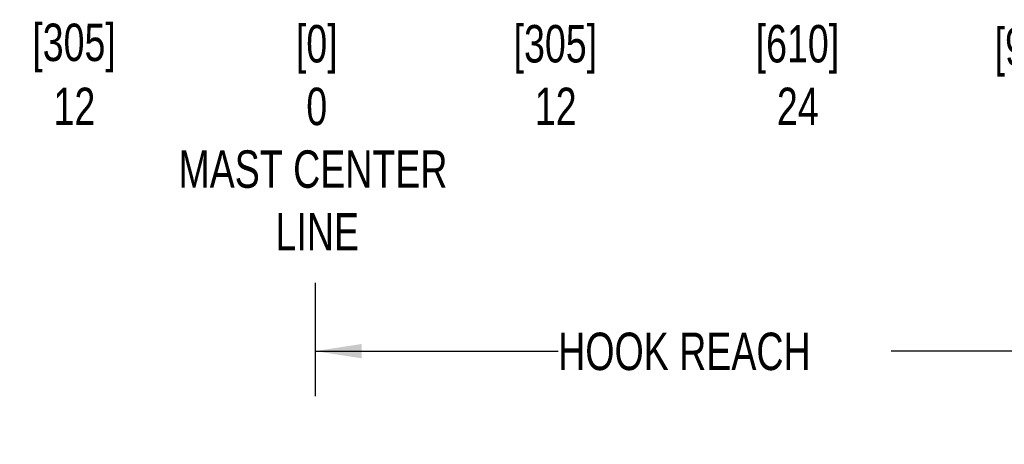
# Paper-space layout 'Sheet9' of a CAD drawing. Header units: inches. Extents: x 2.34 to 9.39, y 0.52 to 7.47.
# Tile 2 of 32: x 3.95 to 6.69, y 0.52 to 1.7. Entities that reach past the tile are written whole.
import ezdxf

# ---------------------------------------------------------------- set-up
doc = ezdxf.new("R2010")
doc.units = ezdxf.units.IN
doc.header["$MEASUREMENT"] = 0
doc.layers.add('FORMAT', color=7, linetype='Continuous')
doc.styles.add('SLDTEXTSTYLE0', font='TXT', dxfattribs={"width": 0.75})
doc.dimstyles.new('SLDDIMSTYLE13', dxfattribs={"dimtxt": 0.104167, "dimasz": 0.13, "dimexe": 0, "dimexo": 0.0625, "dimgap": 0.026042, "dimtad": 0, "dimtih": 1, "dimtoh": 1, "dimlfac": 18, "dimrnd": 1e-09, "dimzin": 12, "dimdsep": 46, "dimtxsty": 'SLDTEXTSTYLE0', "dimsah": 1, "dimcen": 0.09, "dimadec": 0, "dimazin": 3, "dimtfac": 1, "dimtofl": 0, "dimtmove": 0, "dimatfit": 3, "dimfxl": 1, "dimfrac": 2, "dimtolj": 1, "dimtzin": 12, "dimarcsym": 0})

# ---------------------------------------------------------------- blocks, each defined once
blk = doc.blocks.new('_D_74')
at = {"layer": 'FORMAT', "color": 7}
for p, q in [((7.0993, 1.4987), (7.0993, 0.654)), ((4.7742, 0.9687), (4.7742, 0.654)), ((4.7742, 0.779), (5.4507, 0.779)), ((7.0993, 0.779), (6.3769, 0.779))]:
    blk.add_line(p, q, dxfattribs=at)
for points in [[(4.7742, 0.779), (4.9042, 0.759), (4.9042, 0.799)], [(7.0993, 0.779), (6.9693, 0.799), (6.9693, 0.759)]]:
    blk.add_solid(points, dxfattribs=at)
at = {"layer": 'FORMAT', "color": 7, "insert": (5.4507, 0.8305), "char_height": 0.10417, "attachment_point": 1, "style": 'SLDTEXTSTYLE0'}
blk.add_mtext('HOOK REACH', dxfattribs=at)

psp = doc.layouts.new('Sheet9')

# ---------------------------------------------------------------- texts
at = {"layer": 'FORMAT', "color": 7, "attachment_point": 2, "style": 'SLDTEXTSTYLE0'}
for s, insert, char_height in [('[305]', (4.10339, 1.69006), 0.104167), ('[0]', (4.77884, 1.68612), 0.104167), ('[305]', (5.44274, 1.68612), 0.104167), ('[610]', (6.11639, 1.68612), 0.104167), ('[914]', (6.78125, 1.67825), 0.104167), ('12', (4.10442, 1.5118), 0.104167), ('0', (4.77882, 1.5118), 0.10417), ('12', (5.44377, 1.5118), 0.104167), ('24', (6.11742, 1.5118), 0.104167), ('MAST CENTER', (4.76821, 1.33748), 0.1041667), ('LINE', (4.78011, 1.16316), 0.104167)]:
    psp.add_mtext(s, dxfattribs=dict(at, insert=insert, char_height=char_height))

# ---------------------------------------------------------------- dimensions: what is measured, and where the dimension line sits
at = {"layer": 'FORMAT', "color": 7}
dim = psp.add_linear_dim(base=(7.09926, 0.77901), p1=(4.77422, 1.98613), p2=(7.09926, 4.67161), text='HOOK REACH', dimstyle='SLDDIMSTYLE13', dxfattribs=at)
dim.commit()
dim.dimension.update_dxf_attribs({"geometry": '_D_74', "text_midpoint": (5.91381, 0.77901), "dimtype": 160})

doc.saveas('drawing.dxf')
